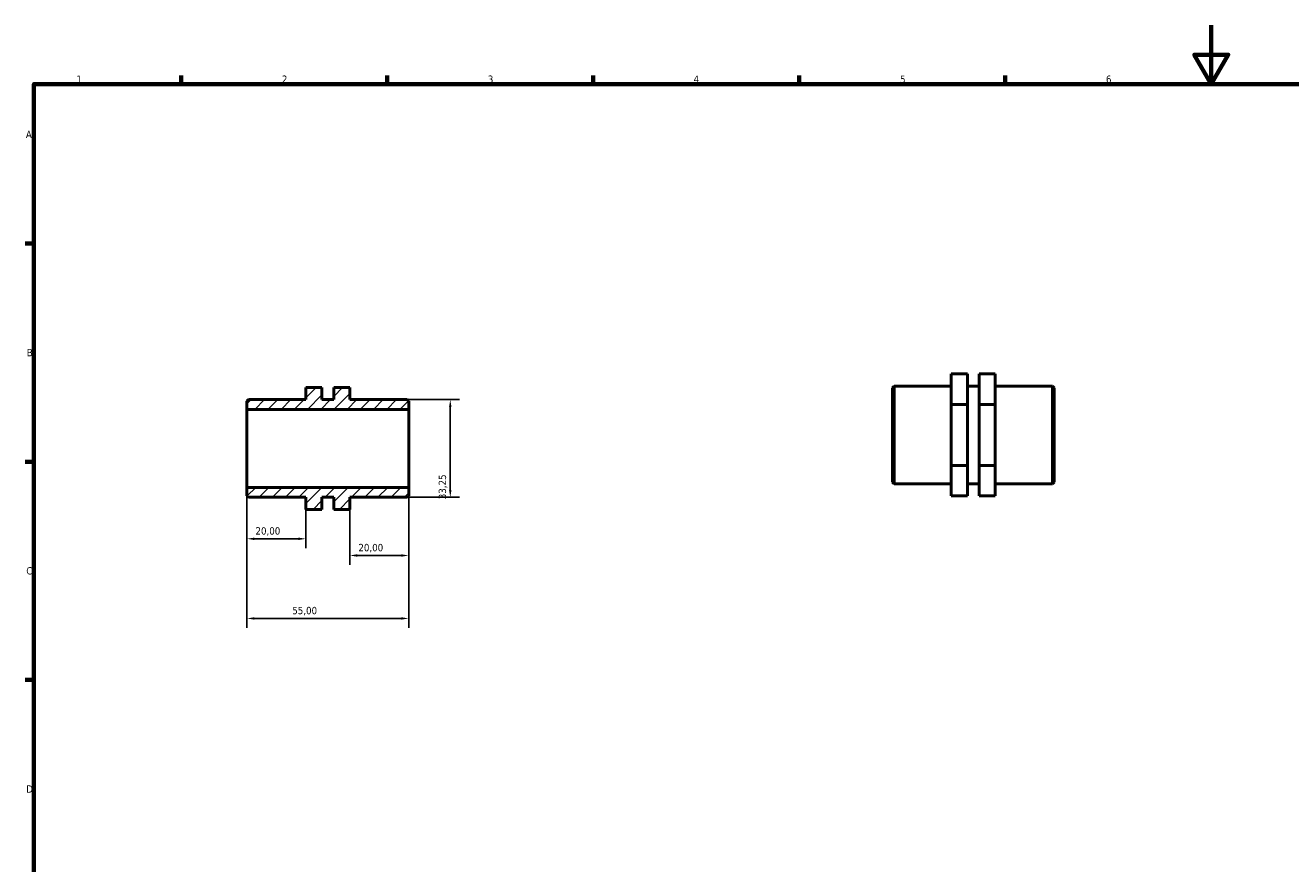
# Model space of a CAD drawing. Header units: millimetres. Extents: x 0 to 895, y 0 to 594.
# Tile 2 of 3: x 17 to 448, y 309 to 594. Entities that reach past the tile are written whole.
import ezdxf

# ---------------------------------------------------------------- set-up
doc = ezdxf.new("R2010")
doc.units = ezdxf.units.MM
for name, color, linetype, lineweight in [('Border (ISO)', 7, 'Continuous', 70), ('Dimension (ISO)', 7, 'Continuous', 25), ('Hatch (ISO)', 7, 'Continuous', 18), ('Visible (ISO)', 7, 'Continuous', 50)]:
    doc.layers.add(name, color=color, linetype=linetype, lineweight=lineweight)
doc.styles.add('Note Text (ISO)', font='tahoma.ttf')
doc.dimstyles.new('Default (ISO)', dxfattribs={"dimtxt": 2.5, "dimasz": 2.5, "dimexe": 3.175, "dimexo": 0, "dimgap": 0.762, "dimtad": 1, "dimrnd": 1e-08, "dimzin": 0, "dimtxsty": 'Note Text (ISO)', "dimcen": 0.09, "dimdle": 10, "dimclrd": 256, "dimclre": 256, "dimclrt": 232, "dimazin": 0, "dimtfac": 1.40208, "dimtmove": 0, "dimatfit": 3, "dimfxl": 1, "dimtolj": 1, "dimtzin": 0, "dimlwd": -1, "dimlwe": -1, "dimarcsym": 0})

# ---------------------------------------------------------------- blocks, each defined once
blk = doc.blocks.new('Borders Default Border')
at = {"layer": 'Border (ISO)'}
for p, q in [((70.08, 574), (70.08, 576.9)), ((140.17, 574), (140.17, 576.9)), ((210.25, 574), (210.25, 576.9)), ((280.33, 574), (280.33, 576.9)), ((350.42, 574), (350.42, 576.9)), ((20, 519.75), (17.1, 519.75)), ((20, 445.5), (17.1, 445.5)), ((20, 371.25), (17.1, 371.25))]:
    blk.add_line(p, q, dxfattribs=at)
at = {"layer": 'Border (ISO)', "flags": 128}
for points in [[(420.5, 594), (420.5, 574), (414.73, 584), (426.27, 584), (420.5, 574)], [(20, 20), (20, 574), (821, 574), (821, 20), (20, 20)]]:
    blk.add_lwpolyline(points, dxfattribs=at)
at = {"layer": 'Border (ISO)', "color": 232, "true_color": 0xca0064, "char_height": 2.5, "attachment_point": 7, "style": 'Note Text (ISO)'}
for s, insert in [('1', (34.48, 574.4)), ('2', (104.37, 574.4)), ('3', (174.43, 574.35)), ('4', (244.42, 574.4)), ('5', (314.64, 574.35)), ('6', (384.66, 574.35)), ('A', (17.29, 555.62)), ('B', (17.59, 481.37)), ('C', (17.43, 407.08)), ('D', (17.43, 332.88))]:
    blk.add_mtext(s, dxfattribs=dict(at, insert=insert))
blk = doc.blocks.new('*D7')
at = {"layer": 'Defpoints', "color": 0, "transparency": 16777216}
for p in [(147.5, 436.72), (127.5, 429.27), (127.5, 413.59)]:
    blk.add_point(p, dxfattribs=at)
at = {"layer": 'Dimension (ISO)', "transparency": 16777216}
for p, q in [((147.5, 436.72), (147.5, 410.42)), ((127.5, 429.27), (127.5, 410.42)), ((145, 413.59), (130, 413.59))]:
    blk.add_line(p, q, dxfattribs=at)
for points in [[(130, 414.01), (130, 413.18), (127.5, 413.59)], [(145, 414.01), (145, 413.18), (147.5, 413.59)]]:
    blk.add_solid(points, dxfattribs=at)
at = {"layer": 'Dimension (ISO)', "color": 232, "true_color": 0xca0064, "transparency": 16777216, "insert": (130.39, 417.53), "char_height": 2.5, "attachment_point": 1, "style": 'Note Text (ISO)'}
blk.add_mtext('\\A1;20,00', dxfattribs=at)
blk = doc.blocks.new('*D8')
at = {"layer": 'Defpoints', "color": 0, "transparency": 16777216}
for p in [(92.5, 436.72), (112.5, 429.27), (92.5, 419.27)]:
    blk.add_point(p, dxfattribs=at)
at = {"layer": 'Dimension (ISO)', "transparency": 16777216}
for p, q in [((92.5, 436.72), (92.5, 416.09)), ((112.5, 429.27), (112.5, 416.09)), ((110, 419.27), (95, 419.27))]:
    blk.add_line(p, q, dxfattribs=at)
for points in [[(95, 419.68), (95, 418.85), (92.5, 419.27)], [(110, 419.68), (110, 418.85), (112.5, 419.27)]]:
    blk.add_solid(points, dxfattribs=at)
at = {"layer": 'Dimension (ISO)', "color": 232, "true_color": 0xca0064, "transparency": 16777216, "insert": (95.39, 423.2), "char_height": 2.5, "attachment_point": 1, "style": 'Note Text (ISO)'}
blk.add_mtext('\\A1;20,00', dxfattribs=at)
blk = doc.blocks.new('*D9')
at = {"layer": 'Defpoints', "color": 0, "transparency": 16777216}
for p in [(146.95, 466.64), (146.95, 433.39), (161.65, 433.39)]:
    blk.add_point(p, dxfattribs=at)
at = {"layer": 'Dimension (ISO)', "transparency": 16777216}
for p, q in [((146.95, 466.64), (164.82, 466.64)), ((161.65, 464.14), (161.65, 435.89)), ((146.95, 433.39), (164.82, 433.39))]:
    blk.add_line(p, q, dxfattribs=at)
for points in [[(161.23, 464.14), (162.07, 464.14), (161.65, 466.64)], [(161.23, 435.89), (162.07, 435.89), (161.65, 433.39)]]:
    blk.add_solid(points, dxfattribs=at)
at = {"layer": 'Dimension (ISO)', "color": 232, "true_color": 0xca0064, "transparency": 16777216, "insert": (157.71, 432.73), "char_height": 2.5, "attachment_point": 1, "rotation": 90, "style": 'Note Text (ISO)'}
blk.add_mtext('\\A1;33,25', dxfattribs=at)
blk = doc.blocks.new('*D11')
at = {"layer": 'Defpoints', "color": 0, "transparency": 16777216}
for p in [(92.5, 436.72), (147.5, 436.72), (92.5, 392.17)]:
    blk.add_point(p, dxfattribs=at)
at = {"layer": 'Dimension (ISO)', "transparency": 16777216}
for p, q in [((92.5, 436.72), (92.5, 389)), ((147.5, 436.72), (147.5, 389)), ((145, 392.17), (95, 392.17))]:
    blk.add_line(p, q, dxfattribs=at)
for points in [[(95, 392.59), (95, 391.76), (92.5, 392.17)], [(145, 392.59), (145, 391.76), (147.5, 392.17)]]:
    blk.add_solid(points, dxfattribs=at)
at = {"layer": 'Dimension (ISO)', "color": 232, "true_color": 0xca0064, "transparency": 16777216, "insert": (107.9, 396.11), "char_height": 2.5, "attachment_point": 1, "style": 'Note Text (ISO)'}
blk.add_mtext('\\A1;55,00', dxfattribs=at)

msp = doc.modelspace()

# ---------------------------------------------------------------- hatches: boundary and pattern name
at = {"layer": 'Hatch (ISO)'}
h = msp.add_hatch(dxfattribs=at)
h.set_pattern_fill('ANSI31', color=256, scale=25.4, style=0)
h.set_pattern_definition([(45, (0, 0), (-2.245064, 2.245064), [])])
h.paths.add_polyline_path([(92.5, 433.943), (93.05, 433.393), (112.5, 433.393), (112.5, 429.268), (118, 429.268), (118, 433.393), (122, 433.393), (122, 429.268), (127.5, 429.268), (127.5, 433.393), (146.95, 433.393), (147.5, 433.943), (147.5, 436.718), (92.5, 436.718)])
h.paths.add_polyline_path([(93.05, 466.642), (92.5, 466.092), (92.5, 463.317), (147.5, 463.317), (147.5, 466.092), (146.95, 466.642), (127.5, 466.642), (127.5, 470.767), (122, 470.767), (122, 466.642), (118, 466.642), (118, 470.767), (112.5, 470.767), (112.5, 466.642)])

# ---------------------------------------------------------------- linework, layer by layer
at = {"layer": 'Visible (ISO)'}
for p, q in [((332.031, 475.404), (337.531, 475.404)), ((332.031, 464.959), (332.031, 475.404)), ((337.531, 475.404), (337.531, 464.959)), ((347.031, 475.404), (341.531, 475.404)), ((341.531, 475.404), (341.531, 464.959)), ((347.031, 464.959), (347.031, 475.404)), ((118, 470.767), (112.5, 470.767)), ((112.5, 470.767), (112.5, 466.642)), ((118, 466.642), (118, 470.767)), ((127.5, 470.767), (122, 470.767)), ((122, 470.767), (122, 466.642)), ((127.5, 466.642), (127.5, 470.767)), ((312.031, 470.694), (312.581, 471.244)), ((312.031, 438.545), (312.031, 470.694)), ((312.581, 471.244), (312.581, 437.995)), ((312.581, 471.244), (332.031, 471.244)), ((337.531, 471.244), (341.531, 471.244)), ((347.031, 471.244), (366.481, 471.244)), ((366.481, 437.995), (366.481, 471.244)), ((367.031, 470.694), (366.481, 471.244)), ((367.031, 470.694), (367.031, 438.545)), ((93.05, 466.642), (92.5, 466.092)), ((92.5, 466.092), (92.5, 463.317)), ((112.5, 466.642), (93.05, 466.642)), ((122, 466.642), (118, 466.642)), ((146.95, 466.642), (127.5, 466.642)), ((147.5, 466.092), (146.95, 466.642)), ((147.5, 463.317), (147.5, 466.092)), ((332.031, 464.959), (337.531, 464.959)), ((332.031, 444.175), (332.031, 464.959)), ((337.531, 464.959), (337.531, 444.175)), ((341.531, 464.959), (341.531, 444.175)), ((347.031, 464.959), (341.531, 464.959)), ((347.031, 444.175), (347.031, 464.959)), ((92.5, 463.317), (147.5, 463.317)), ((92.5, 436.718), (92.5, 463.317)), ((147.5, 436.718), (147.5, 463.317)), ((332.031, 444.175), (337.531, 444.175)), ((332.031, 433.835), (332.031, 444.175)), ((337.531, 444.175), (337.531, 433.835)), ((347.031, 444.175), (341.531, 444.175)), ((341.531, 444.175), (341.531, 433.835)), ((347.031, 433.835), (347.031, 444.175)), ((147.5, 436.718), (92.5, 436.718)), ((92.5, 436.718), (92.5, 433.943)), ((147.5, 433.943), (147.5, 436.718)), ((312.031, 438.545), (312.581, 437.995)), ((312.581, 437.995), (332.031, 437.995)), ((337.531, 437.995), (341.531, 437.995)), ((347.031, 437.995), (366.481, 437.995)), ((367.031, 438.545), (366.481, 437.995)), ((92.5, 433.943), (93.05, 433.393)), ((93.05, 433.393), (112.5, 433.393)), ((112.5, 433.393), (112.5, 429.268)), ((118, 429.268), (118, 433.393)), ((118, 433.393), (122, 433.393)), ((122, 433.393), (122, 429.268)), ((127.5, 429.268), (127.5, 433.393)), ((127.5, 433.393), (146.95, 433.393)), ((146.95, 433.393), (147.5, 433.943)), ((332.031, 433.835), (337.531, 433.835)), ((347.031, 433.835), (341.531, 433.835)), ((112.5, 429.268), (118, 429.268)), ((112.5, 429.233), (112.5, 429.268)), ((112.5, 429.233), (118, 429.233)), ((118, 429.268), (118, 429.233)), ((122, 429.268), (127.5, 429.268)), ((122, 429.268), (122, 429.233)), ((127.5, 429.233), (122, 429.233)), ((127.5, 429.233), (127.5, 429.268))]:
    msp.add_line(p, q, dxfattribs=at)

# ---------------------------------------------------------------- block references
msp.add_blockref('Borders Default Border', (0, 0))

# ---------------------------------------------------------------- dimensions: what is measured, and where the dimension line sits
at = {"layer": 'Dimension (ISO)'}
for base, p1, p2, angle, picture, middle in [((161.649, 433.393), (146.95, 466.642), (146.95, 433.393), 270, '*D9', (161.649, 436.835)), ((92.5, 419.268), (112.5, 429.268), (92.5, 436.718), 180, '*D8', (99.5, 419.268)), ((92.5, 392.172), (147.5, 436.718), (92.5, 436.718), 180, '*D11', (112, 392.172)), ((127.5, 413.592), (147.5, 436.718), (127.5, 429.268), 180, '*D7', (134.5, 413.592))]:
    dim = msp.add_linear_dim(base=base, p1=p1, p2=p2, angle=angle, dimstyle='Default (ISO)', override={"dimdec": 2, "dimtp": 0, "dimtm": 0, "dimtdec": 2, "dimtofl": 0, "dimatfit": 1}, dxfattribs=at)
    dim.commit()
    dim.dimension.update_dxf_attribs({"geometry": picture, "text_midpoint": middle, "dimtype": 160})

doc.saveas('drawing.dxf')
